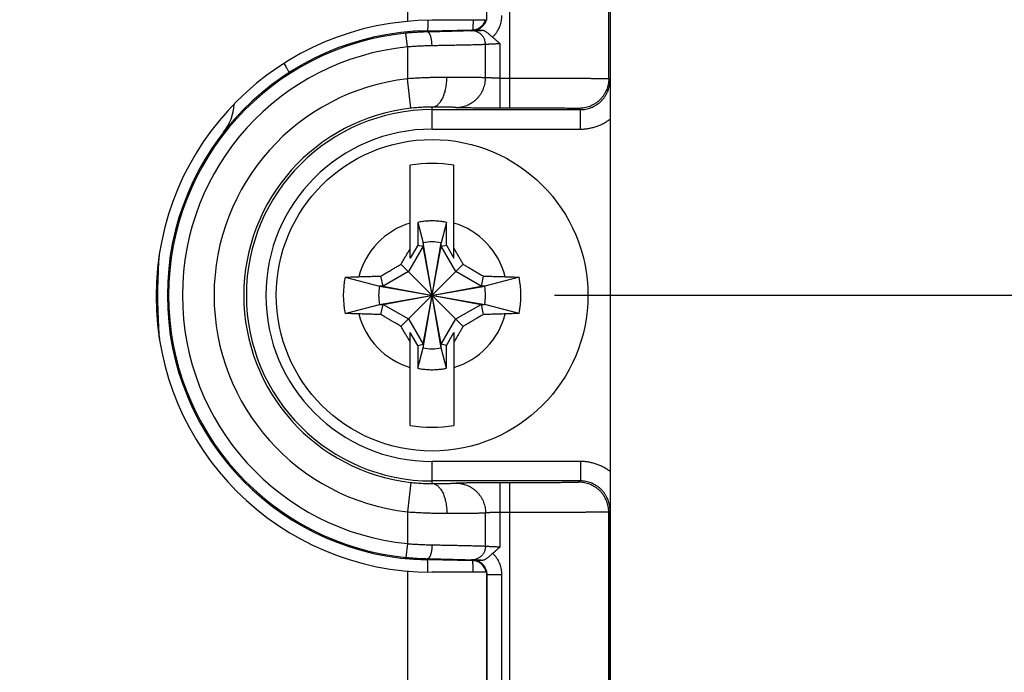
# Model space of a CAD drawing. Header units: inches. Extents: x 0 to 22, y 0 to 17.
# Tile 33 of 42: x 12.6 to 13.6, y 13.2 to 13.9. Entities that reach past the tile are written whole.
import ezdxf

# ---------------------------------------------------------------- set-up
doc = ezdxf.new("R2010")
doc.units = ezdxf.units.IN
doc.header["$LTSCALE"] = 1.21
doc.header["$MEASUREMENT"] = 0
doc.layers.get('0').update_dxf_attribs({"linetype": 'CONTINUOUS'})
doc.layers.add('DIMENSIONS', color=7, linetype='CONTINUOUS')
doc.styles.get("Standard").update_dxf_attribs({"font": 'txt', "width": 0.8})
doc.dimstyles.new('DIMSTYLE_1', dxfattribs={"dimtxt": 0.125, "dimasz": 0.18, "dimexe": 0.18, "dimexo": 0.0625, "dimgap": 0.09, "dimtad": 0, "dimtih": 1, "dimtoh": 1, "dimdec": 3, "dimzin": 4, "dimdsep": 46, "dimtxsty": 'STANDARD', "dimblk": '_FILLED', "dimblk1": '_FILLED', "dimblk2": '_FILLED', "dimcen": 0.09, "dimadec": 0, "dimazin": 0, "dimtp": 0.01, "dimtm": 0.01, "dimtfac": 1, "dimtdec": 3, "dimtofl": 0, "dimtmove": 0, "dimatfit": 3, "dimldrblk": '_FILLED', "dimfxl": 1, "dimtolj": 1, "dimtzin": 4, "dimarcsym": 0})

# ---------------------------------------------------------------- blocks, each defined once
blk = doc.blocks.new('_FILLED')
at = {"color": 0, "linetype": 'BYBLOCK'}
blk.add_solid([(0, 0), (-1, 0.1736), (-1, -0.1736)], dxfattribs=at)
blk = doc.blocks.new('*D7')
at = {"layer": 'DIMENSIONS', "color": 2, "linetype": 'CONTINUOUS'}
for p, q in [((13.90361, 14.35299), (13.90361, 14.71299)), ((13.19421, 14.35299), (14.02861, 14.35299)), ((13.09742, 13.61012), (14.02861, 13.61012)), ((13.90361, 13.61012), (13.90361, 13.25012))]:
    blk.add_line(p, q, dxfattribs=at)
at = {"layer": 'DIMENSIONS', "color": 2, "linetype": 'CONTINUOUS', "xscale": 0.18, "yscale": 0.18, "zscale": 0.18}
for p, rotation in [((13.90361, 14.35299), 270), ((13.90361, 13.61012), 90)]:
    blk.add_blockref('_FILLED', p, dxfattribs=dict(at, rotation=rotation))
at = {"layer": 'DIMENSIONS', "color": 2, "linetype": 'CONTINUOUS', "width": 0.8}
for s, p in [('[', (13.81611, 13.92886)), (']', (14.41611, 13.92886)), ('.743', (13.29111, 13.92886)), ('18.87', (13.91611, 13.92886))]:
    blk.add_text(s, height=0.125, dxfattribs=at).set_placement(p)
blk = doc.blocks.new('*D13')
at = {"layer": 'DIMENSIONS', "color": 2, "linetype": 'CONTINUOUS'}
for p, q in [((10.16261, 14.40987), (10.16261, 15.22962)), ((12.37125, 13.56486), (12.37125, 15.22962)), ((10.16261, 15.10462), (9.80261, 15.10462)), ((12.37125, 15.10462), (12.73125, 15.10462))]:
    blk.add_line(p, q, dxfattribs=at)
at = {"layer": 'DIMENSIONS', "color": 2, "linetype": 'CONTINUOUS', "xscale": 0.18, "yscale": 0.18, "zscale": 0.18}
blk.add_blockref('_FILLED', (10.16261, 15.10462), dxfattribs=at)
at = {"layer": 'DIMENSIONS', "color": 2, "linetype": 'CONTINUOUS', "xscale": 0.18, "yscale": 0.18, "zscale": 0.18, "rotation": 180}
blk.add_blockref('_FILLED', (12.37125, 15.10462), dxfattribs=at)
at = {"layer": 'DIMENSIONS', "color": 2, "linetype": 'CONTINUOUS', "width": 0.8}
for s, p in [('[', (11.30852, 15.04212)), (']', (11.80852, 15.04212)), ('2.209', (10.68352, 15.04212)), ('56.1', (11.40852, 15.04212))]:
    blk.add_text(s, height=0.125, dxfattribs=at).set_placement(p)

msp = doc.modelspace()

# ---------------------------------------------------------------- linework, layer by layer
at = {"color": 7, "linetype": 'CONTINUOUS'}
for p, q in [((13.05212, 13.79972), (13.05212, 14.35299)), ((13.15212, 13.82911), (13.15212, 14.25299)), ((12.94873, 14.12162), (12.94873, 13.887)), ((13.02873, 14.12162), (13.02873, 13.88812)), ((13.02873, 13.88812), (12.97373, 13.88812)), ((12.94861, 13.86115), (12.94722, 13.87508)), ((12.96894, 13.87758), (13.01387, 13.87837)), ((12.96896, 13.87638), (12.96894, 13.87758)), ((13.0144, 13.87785), (13.01387, 13.87837)), ((12.94861, 13.86115), (12.94861, 13.82899)), ((13.02761, 13.83005), (13.02761, 13.86361)), ((13.04242, 13.79972), (13.04242, 13.86433)), ((12.95202, 13.79919), (12.94861, 13.82899)), ((13.04242, 13.82972), (13.05212, 13.82972)), ((13.15212, 13.82911), (13.15344, 13.82779)), ((12.97361, 13.77811), (12.97361, 13.80036)), ((13.04242, 13.79972), (13.05212, 13.79972)), ((13.12212, 13.79911), (13.12344, 13.79779)), ((12.97361, 13.79779), (13.12344, 13.79779)), ((13.12344, 13.77811), (13.12344, 13.79779)), ((13.15361, 13.78832), (13.15361, 11.45232)), ((12.97361, 13.77811), (13.12344, 13.77811)), ((12.95156, 13.6478), (12.95156, 13.74157)), ((12.99566, 13.6478), (12.99566, 13.74157)), ((12.95906, 13.68388), (12.95906, 13.66079)), ((12.95906, 13.68388), (12.96446, 13.66332)), ((12.98816, 13.68388), (12.98277, 13.66332)), ((12.98816, 13.66079), (12.98816, 13.68388)), ((12.96446, 13.65966), (12.94968, 13.63406)), ((12.95906, 13.66079), (12.95156, 13.6478)), ((12.95906, 13.66079), (12.96446, 13.65966)), ((12.96446, 13.55693), (12.98277, 13.66332)), ((12.96446, 13.66332), (12.96446, 13.65966)), ((12.98277, 13.55693), (12.96446, 13.66332)), ((12.96446, 13.56059), (12.98277, 13.65966)), ((12.98277, 13.56059), (12.96446, 13.65966)), ((12.98277, 13.65966), (12.98277, 13.66332)), ((12.98277, 13.65966), (12.98816, 13.66079)), ((12.99754, 13.63406), (12.98277, 13.65966)), ((12.98816, 13.66079), (12.99566, 13.6478)), ((12.94221, 13.57873), (13.00501, 13.64152)), ((13.00501, 13.57873), (12.94221, 13.64152)), ((12.94968, 13.63406), (12.92408, 13.61928)), ((13.02314, 13.61928), (12.99754, 13.63406)), ((12.88572, 13.62838), (12.92042, 13.61928)), ((12.92408, 13.61928), (12.92191, 13.62954)), ((13.02531, 13.62954), (13.02314, 13.61928)), ((13.0615, 13.62838), (13.02681, 13.61928)), ((12.92042, 13.60097), (13.02681, 13.61928)), ((12.92408, 13.61928), (12.92042, 13.61928)), ((12.92042, 13.61928), (13.02681, 13.60097)), ((12.92408, 13.60097), (13.02314, 13.61928)), ((12.92408, 13.61928), (13.02314, 13.60097)), ((13.02681, 13.61928), (13.02314, 13.61928)), ((12.88572, 13.59186), (12.92042, 13.60097)), ((12.92042, 13.60097), (12.92408, 13.60097)), ((12.92191, 13.59071), (12.92408, 13.60097)), ((12.92408, 13.60097), (12.94968, 13.58619)), ((12.99754, 13.58619), (13.02314, 13.60097)), ((13.02314, 13.60097), (13.02681, 13.60097)), ((13.02314, 13.60097), (13.02531, 13.59071)), ((13.0615, 13.59186), (13.02681, 13.60097)), ((12.94968, 13.58619), (12.96446, 13.56059)), ((12.98277, 13.56059), (12.99754, 13.58619)), ((12.95156, 13.47867), (12.95156, 13.57244)), ((12.95906, 13.55945), (12.95156, 13.57244)), ((12.98816, 13.55945), (12.99566, 13.57244)), ((12.99566, 13.57244), (12.99566, 13.47867)), ((12.95906, 13.55945), (12.96446, 13.56059)), ((12.96446, 13.56059), (12.96446, 13.55693)), ((12.98816, 13.55945), (12.98277, 13.56059)), ((12.98277, 13.55693), (12.98277, 13.56059)), ((12.95906, 13.55945), (12.95906, 13.53637)), ((12.95906, 13.53637), (12.96446, 13.55693)), ((12.98816, 13.53637), (12.98277, 13.55693)), ((12.98816, 13.53637), (12.98816, 13.55945)), ((13.12344, 13.44214), (12.97361, 13.44214)), ((12.97361, 13.41989), (12.97361, 13.44214)), ((13.12344, 13.44214), (13.12344, 13.42245)), ((12.95202, 13.42106), (12.94861, 13.39125)), ((13.12344, 13.42245), (12.97361, 13.42245)), ((13.12344, 13.42245), (13.12212, 13.42113)), ((13.05212, 13.42053), (13.04242, 13.42053)), ((13.04242, 13.35592), (13.04242, 13.42053)), ((13.05212, 11.81972), (13.05212, 13.42053)), ((12.94861, 13.39125), (12.94861, 13.3591)), ((13.15344, 13.39245), (13.15212, 13.39113)), ((13.15212, 11.84911), (13.15212, 13.39113)), ((13.15361, 13.39245), (13.15344, 13.39245)), ((13.15344, 11.84741), (13.15344, 13.39245)), ((13.02761, 13.35663), (13.02761, 13.3902)), ((13.05212, 13.39053), (13.04242, 13.39053)), ((12.94861, 13.3591), (12.94722, 13.34517)), ((12.96896, 13.34387), (12.96894, 13.34266)), ((13.0143, 13.34187), (12.96894, 13.34266)), ((13.0143, 13.34187), (13.01483, 13.34239)), ((12.94873, 13.33124), (12.94873, 11.908)), ((13.02873, 13.33012), (12.97373, 13.33012)), ((13.02873, 13.33012), (13.02873, 11.90912)), ((13.02873, 13.32743), (13.02914, 13.32783)), ((13.02914, 13.32783), (13.04414, 13.32783)), ((13.02914, 11.91242), (13.02914, 13.32783)), ((13.04414, 11.91242), (13.04414, 13.32783))]:
    msp.add_line(p, q, dxfattribs=at)
msp.add_circle((12.97361, 13.61012), 0.15748, dxfattribs=at)
for centre, radius, start, end in [((12.97373, 13.60912), 0.279, 90, 270), ((13.01361, 13.89336), 0.015, 271, 339.54842), ((12.97361, 13.61012), 0.2675, 91, 269), ((12.97361, 13.61012), 0.26626, 95.68746, 264.31254), ((12.97361, 13.61012), 0.25227, 95.68746, 264.31254), ((12.97361, 13.61012), 0.22029, 96.51624, 263.48376), ((12.72361, 13.80584), 0.05, 321.94334, 357.07447), ((12.97361, 13.61012), 0.19029, 96.51624, 263.48376), ((12.97361, 13.61012), 0.18767, 90, 270), ((12.97361, 13.61012), 0.16799, 90, 270), ((12.97361, 13.61012), 0.13329, 80.47883, 99.52117), ((12.97361, 13.61012), 0.0763, 106.79596, 165.72554), ((12.97361, 13.61012), 0.0763, 14.27446, 73.20404), ((12.97361, 13.61012), 0.05398, 80.23635, 99.76365), ((12.97361, 13.61012), 0.08977, 168.26459, 191.73541), ((12.97361, 13.61012), 0.08977, 348.26459, 11.73541), ((12.97361, 13.61012), 0.05398, 170.23635, 189.76365), ((12.97361, 13.61012), 0.05398, 350.23635, 9.76365), ((12.97361, 13.61012), 0.0763, 194.27446, 253.20404), ((12.97361, 13.61012), 0.0763, 286.79596, 345.72554), ((12.97361, 13.61012), 0.05398, 260.23635, 279.76365), ((12.97361, 13.61012), 0.13329, 260.47883, 279.52117), ((13.01404, 13.32731), 0.01457, 11.14491, 89)]:
    msp.add_arc(centre, radius, start, end, dxfattribs=at)
for points, knots in [([(13.15361, 14.2392), (13.15361, 14.1891), (13.15361, 14.08891), (13.15361, 13.93863), (13.15361, 13.83844), (13.15361, 13.78834)], [0, 0, 0, 0, 0.333332, 0.66667, 1, 1, 1, 1]), ([(13.03474, 13.87103), (13.0354, 13.87165), (13.03666, 13.87297), (13.03837, 13.87509), (13.03988, 13.87736), (13.04118, 13.87975), (13.04225, 13.88225), (13.04309, 13.88484), (13.0437, 13.88748), (13.04406, 13.89015), (13.04414, 13.89195), (13.04414, 13.89284)], [0, 0, 0, 0, 0.111678, 0.223195, 0.334607, 0.445971, 0.557337, 0.668594, 0.779565, 0.890082, 1, 1, 1, 1]), ([(12.96929, 13.88808), (12.96929, 13.88777), (12.96929, 13.88672), (12.96927, 13.88504), (12.96925, 13.88313), (12.96921, 13.88149), (12.96918, 13.88012), (12.96913, 13.87908), (12.96909, 13.87826), (12.96901, 13.87789), (12.969, 13.87758), (12.96894, 13.87758)], [0, 0, 0, 0, 0.090164, 0.29743, 0.479744, 0.63599, 0.765213, 0.866636, 0.939672, 0.983979, 1, 1, 1, 1]), ([(13.0144, 13.87785), (13.01492, 13.87786), (13.01594, 13.87793), (13.01747, 13.87819), (13.01895, 13.87861), (13.02039, 13.87918), (13.02176, 13.87989), (13.02305, 13.88074), (13.02424, 13.88172), (13.02533, 13.88281), (13.0263, 13.88401), (13.02714, 13.8853), (13.02784, 13.88668), (13.02822, 13.88763), (13.02838, 13.88812)], [0, 0, 0, 0, 0.08343, 0.166859, 0.250277, 0.333658, 0.41697, 0.500222, 0.583447, 0.666683, 0.749954, 0.833267, 0.916616, 1, 1, 1, 1]), ([(13.01501, 13.88812), (13.01501, 13.88806), (13.015, 13.88727), (13.01499, 13.88584), (13.01496, 13.88392), (13.01493, 13.88229), (13.01489, 13.88092), (13.01484, 13.87988), (13.01481, 13.87906), (13.01473, 13.87871), (13.01472, 13.87844), (13.0147, 13.87841)], [0, 0, 0, 0, 0.019578, 0.244438, 0.442228, 0.611736, 0.751928, 0.861959, 0.941192, 0.98926, 1, 1, 1, 1]), ([(12.96896, 13.87638), (12.96755, 13.87635), (12.9647, 13.87627), (12.9604, 13.87608), (12.95605, 13.87582), (12.95165, 13.87549), (12.9487, 13.87522), (12.94722, 13.87508)], [0, 0, 0, 0, 0.194752, 0.392497, 0.592861, 0.795495, 1, 1, 1, 1]), ([(13.01354, 13.87761), (13.01323, 13.87759), (13.0125, 13.87754), (13.01123, 13.87748), (13.00962, 13.87742), (13.00768, 13.87734), (13.00542, 13.87727), (13.00286, 13.87719), (13.00002, 13.87711), (12.99689, 13.87702), (12.99351, 13.87693), (12.98988, 13.87684), (12.98603, 13.87675), (12.98198, 13.87665), (12.97776, 13.87656), (12.9734, 13.87647), (12.97046, 13.87641), (12.96896, 13.87638)], [0, 0, 0, 0, 0.020835, 0.049402, 0.085597, 0.129201, 0.179927, 0.237431, 0.301411, 0.371575, 0.447582, 0.529084, 0.615673, 0.706746, 0.801637, 0.899647, 1, 1, 1, 1]), ([(12.97358, 13.86238), (12.97357, 13.8629), (12.97353, 13.86394), (12.97342, 13.86548), (12.97326, 13.86698), (12.97305, 13.86842), (12.97279, 13.86979), (12.97249, 13.87106), (12.97214, 13.87223), (12.97176, 13.87328), (12.97135, 13.87419), (12.97092, 13.87495), (12.97046, 13.87556), (12.96998, 13.87602), (12.96948, 13.8763), (12.96913, 13.87637), (12.96896, 13.87638)], [0, 0, 0, 0, 0.101142, 0.201205, 0.299065, 0.393632, 0.483874, 0.568836, 0.647663, 0.719632, 0.78419, 0.841011, 0.890096, 0.931937, 0.967792, 1, 1, 1, 1]), ([(13.01354, 13.87761), (13.0137, 13.87762), (13.01411, 13.87764), (13.01483, 13.87768), (13.01576, 13.87771), (13.0169, 13.87775), (13.01824, 13.8778), (13.01975, 13.87784), (13.02142, 13.87788), (13.02258, 13.87791), (13.02318, 13.87793)], [0, 0, 0, 0, 0.051654, 0.125978, 0.22288, 0.341616, 0.480846, 0.638637, 0.812614, 1, 1, 1, 1]), ([(13.02761, 13.86361), (13.02761, 13.86414), (13.02755, 13.8652), (13.02728, 13.86676), (13.02684, 13.86829), (13.02623, 13.86976), (13.02546, 13.87114), (13.02454, 13.87243), (13.02348, 13.87361), (13.0223, 13.87466), (13.02101, 13.87557), (13.01963, 13.87632), (13.01817, 13.87691), (13.01666, 13.87733), (13.01511, 13.87758), (13.01406, 13.87762), (13.01354, 13.87761)], [0, 0, 0, 0, 0.071844, 0.143679, 0.215483, 0.287235, 0.358917, 0.430513, 0.502013, 0.573412, 0.64471, 0.71591, 0.787023, 0.858064, 0.929049, 1, 1, 1, 1]), ([(13.02318, 13.87793), (13.02226, 13.87792), (13.02037, 13.8779), (13.01744, 13.87787), (13.01543, 13.87786), (13.0144, 13.87785)], [0, 0, 0, 0, 0.314597, 0.647656, 1, 1, 1, 1]), ([(13.03474, 13.87103), (13.03446, 13.87124), (13.03389, 13.87171), (13.033, 13.87249), (13.03204, 13.87337), (13.03103, 13.87427), (13.02998, 13.87515), (13.02891, 13.87595), (13.02786, 13.87663), (13.02682, 13.87716), (13.02583, 13.87755), (13.02489, 13.87779), (13.02401, 13.87791), (13.02345, 13.87793), (13.02318, 13.87793)], [0, 0, 0, 0, 0.074618, 0.161718, 0.257314, 0.357276, 0.457963, 0.555158, 0.646448, 0.730793, 0.807681, 0.877965, 0.942095, 1, 1, 1, 1]), ([(13.03474, 13.87103), (13.03556, 13.8704), (13.03723, 13.86904), (13.03978, 13.86679), (13.04151, 13.86517), (13.04242, 13.86433)], [0, 0, 0, 0, 0.301622, 0.634695, 1, 1, 1, 1]), ([(12.97358, 13.86238), (12.97195, 13.86235), (12.96868, 13.86228), (12.96374, 13.8621), (12.95873, 13.86185), (12.95368, 13.86154), (12.9503, 13.86129), (12.94861, 13.86115)], [0, 0, 0, 0, 0.194801, 0.392957, 0.593721, 0.796338, 1, 1, 1, 1]), ([(13.02761, 13.86361), (13.02723, 13.86359), (13.02634, 13.86355), (13.02479, 13.86349), (13.02284, 13.86342), (13.02049, 13.86335), (13.01777, 13.86327), (13.01467, 13.86319), (13.01123, 13.86311), (13.00745, 13.86302), (13.00336, 13.86293), (12.99898, 13.86284), (12.99433, 13.86275), (12.98943, 13.86266), (12.98431, 13.86256), (12.979, 13.86247), (12.9754, 13.86241), (12.97358, 13.86238)], [0, 0, 0, 0, 0.020973, 0.049636, 0.085831, 0.12935, 0.179936, 0.237302, 0.301147, 0.37115, 0.446962, 0.528213, 0.614489, 0.705322, 0.800212, 0.89863, 1, 1, 1, 1]), ([(13.04242, 13.86433), (13.04188, 13.86431), (13.0408, 13.86427), (13.0392, 13.86421), (13.03763, 13.86415), (13.03613, 13.86409), (13.03469, 13.86403), (13.03335, 13.86397), (13.03212, 13.86391), (13.03101, 13.86385), (13.03003, 13.8638), (13.0292, 13.86375), (13.02852, 13.8637), (13.02801, 13.86366), (13.02772, 13.86363), (13.02761, 13.86361)], [0, 0, 0, 0, 0.109764, 0.218243, 0.32416, 0.42627, 0.523347, 0.614215, 0.697803, 0.773159, 0.839456, 0.89591, 0.941827, 0.976655, 1, 1, 1, 1]), ([(12.82387, 13.84445), (12.8239, 13.8444), (12.82435, 13.84368), (12.82515, 13.84237), (12.82624, 13.84058), (12.82715, 13.83905), (12.82792, 13.83777), (12.82847, 13.83677), (12.82893, 13.836), (12.82907, 13.83562), (12.82926, 13.83533), (12.82921, 13.8353)], [0, 0, 0, 0, 0.01528, 0.239259, 0.436546, 0.605812, 0.745923, 0.855944, 0.935161, 0.983115, 1, 1, 1, 1]), ([(12.98861, 13.83036), (12.98707, 13.83036), (12.98394, 13.83036), (12.97917, 13.83031), (12.97428, 13.83022), (12.96927, 13.83008), (12.96418, 13.82989), (12.95903, 13.82964), (12.95383, 13.82935), (12.95035, 13.82912), (12.94861, 13.82899)], [0, 0, 0, 0, 0.115497, 0.234735, 0.357212, 0.482421, 0.609841, 0.73894, 0.869177, 1, 1, 1, 1]), ([(12.97361, 13.80036), (12.97407, 13.80037), (12.97501, 13.80047), (12.97639, 13.80088), (12.97774, 13.80154), (12.97906, 13.80244), (12.98032, 13.80358), (12.98152, 13.80494), (12.98266, 13.80652), (12.98372, 13.80829), (12.9847, 13.81025), (12.98558, 13.81238), (12.98636, 13.81466), (12.98703, 13.81707), (12.98759, 13.81959), (12.98804, 13.8222), (12.98836, 13.82488), (12.98856, 13.82761), (12.98861, 13.82944), (12.98861, 13.83036)], [0, 0, 0, 0, 0.038222, 0.077486, 0.118627, 0.162311, 0.209021, 0.259058, 0.312568, 0.369561, 0.429941, 0.493519, 0.560036, 0.629171, 0.700553, 0.773775, 0.848399, 0.923966, 1, 1, 1, 1]), ([(13.02761, 13.83005), (13.02726, 13.83006), (13.02644, 13.83008), (13.02503, 13.83011), (13.02326, 13.83014), (13.02115, 13.83016), (13.0187, 13.83019), (13.01591, 13.83022), (13.01282, 13.83024), (13.00942, 13.83026), (13.00574, 13.83029), (13.0018, 13.83031), (12.9976, 13.83033), (12.99318, 13.83034), (12.99016, 13.83035), (12.98861, 13.83036)], [0, 0, 0, 0, 0.026865, 0.063063, 0.108425, 0.16274, 0.225756, 0.297182, 0.376683, 0.463884, 0.558376, 0.65972, 0.767446, 0.881055, 1, 1, 1, 1]), ([(12.99798, 13.80005), (12.9989, 13.80005), (13.00072, 13.80014), (13.00343, 13.80053), (13.0061, 13.80116), (13.00869, 13.80205), (13.0112, 13.80317), (13.01359, 13.80452), (13.01585, 13.80609), (13.01796, 13.80786), (13.01989, 13.80983), (13.02164, 13.81196), (13.02319, 13.81425), (13.02453, 13.81667), (13.02564, 13.81921), (13.02651, 13.82184), (13.02714, 13.82453), (13.02752, 13.82728), (13.02761, 13.82913), (13.02761, 13.83005)], [0, 0, 0, 0, 0.05843, 0.116881, 0.175365, 0.233894, 0.292474, 0.351114, 0.409818, 0.468589, 0.527427, 0.586333, 0.645302, 0.704328, 0.763404, 0.822521, 0.881667, 0.94083, 1, 1, 1, 1]), ([(13.04242, 13.82972), (13.04188, 13.82972), (13.0408, 13.82972), (13.0392, 13.82973), (13.03764, 13.82974), (13.03613, 13.82975), (13.0347, 13.82977), (13.03336, 13.8298), (13.03212, 13.82982), (13.03101, 13.82985), (13.03003, 13.82989), (13.0292, 13.82992), (13.02852, 13.82996), (13.02801, 13.83), (13.02772, 13.83003), (13.02761, 13.83005)], [0, 0, 0, 0, 0.109786, 0.218244, 0.324105, 0.426129, 0.523124, 0.613957, 0.697564, 0.77297, 0.839293, 0.895756, 0.941695, 0.976575, 1, 1, 1, 1]), ([(13.05212, 13.82972), (13.05439, 13.82972), (13.05891, 13.82972), (13.06566, 13.82971), (13.07234, 13.82971), (13.07894, 13.8297), (13.08541, 13.82968), (13.09172, 13.82967), (13.09785, 13.82965), (13.10377, 13.82963), (13.10945, 13.82961), (13.11486, 13.82958), (13.11998, 13.82956), (13.12479, 13.82953), (13.12926, 13.8295), (13.13338, 13.82946), (13.13713, 13.82943), (13.14049, 13.82939), (13.14344, 13.82936), (13.14597, 13.82932), (13.14807, 13.82928), (13.14972, 13.82923), (13.15094, 13.82923), (13.15166, 13.82913), (13.15204, 13.82917), (13.15212, 13.82911)], [0, 0, 0, 0, 0.067913, 0.13553, 0.202517, 0.268553, 0.333337, 0.396573, 0.457971, 0.517245, 0.574114, 0.628311, 0.679589, 0.727732, 0.772534, 0.813799, 0.851336, 0.884962, 0.914518, 0.939864, 0.96088, 0.977469, 0.989552, 0.99707, 1, 1, 1, 1]), ([(13.15212, 13.82911), (13.15212, 13.82819), (13.15203, 13.82634), (13.15165, 13.82359), (13.15102, 13.82089), (13.15013, 13.81826), (13.14901, 13.81572), (13.14766, 13.8133), (13.14609, 13.81101), (13.14432, 13.80887), (13.14236, 13.80691), (13.14022, 13.80514), (13.13794, 13.80357), (13.13551, 13.80222), (13.13297, 13.8011), (13.13034, 13.80022), (13.12764, 13.79958), (13.12489, 13.7992), (13.12305, 13.79911), (13.12212, 13.79911)], [0, 0, 0, 0, 0.058822, 0.117645, 0.176468, 0.235292, 0.294116, 0.35294, 0.411764, 0.470588, 0.529413, 0.588237, 0.647061, 0.705886, 0.764709, 0.823533, 0.882356, 0.941178, 1, 1, 1, 1]), ([(13.12344, 13.79779), (13.12437, 13.79779), (13.12622, 13.79788), (13.12896, 13.79826), (13.13167, 13.7989), (13.1343, 13.79978), (13.13684, 13.8009), (13.13926, 13.80225), (13.14155, 13.80382), (13.14369, 13.80559), (13.14565, 13.80756), (13.14742, 13.80969), (13.14899, 13.81198), (13.15034, 13.81441), (13.15146, 13.81694), (13.15234, 13.81957), (13.15297, 13.82227), (13.15336, 13.82502), (13.15344, 13.82687), (13.15344, 13.82779)], [0, 0, 0, 0, 0.058843, 0.117684, 0.176523, 0.235359, 0.294194, 0.353028, 0.411861, 0.470692, 0.529524, 0.588356, 0.647187, 0.706014, 0.764831, 0.823636, 0.882427, 0.941212, 1, 1, 1, 1]), ([(13.15344, 13.82779), (13.15345, 13.826), (13.15348, 13.82253), (13.15351, 13.81751), (13.15354, 13.81284), (13.15356, 13.80852), (13.15358, 13.80454), (13.15359, 13.80088), (13.1536, 13.7975), (13.15361, 13.79432), (13.15361, 13.79129), (13.15361, 13.78932), (13.15361, 13.78834)], [0, 0, 0, 0, 0.136574, 0.263572, 0.382019, 0.491484, 0.592096, 0.684493, 0.769802, 0.849714, 0.925935, 1, 1, 1, 1]), ([(12.97361, 13.80036), (12.97265, 13.80036), (12.97069, 13.80036), (12.9677, 13.8003), (12.96461, 13.80019), (12.96146, 13.80003), (12.9583, 13.7998), (12.95514, 13.79953), (12.95305, 13.79931), (12.95202, 13.79919)], [0, 0, 0, 0, 0.133017, 0.27189, 0.415181, 0.561306, 0.708582, 0.855347, 1, 1, 1, 1]), ([(12.99798, 13.80005), (12.99772, 13.80006), (12.99709, 13.80009), (12.99598, 13.80012), (12.99456, 13.80015), (12.99284, 13.80019), (12.99082, 13.80022), (12.98852, 13.80024), (12.98596, 13.80027), (12.98316, 13.8003), (12.98015, 13.80032), (12.97694, 13.80034), (12.97474, 13.80035), (12.97361, 13.80036)], [0, 0, 0, 0, 0.032401, 0.077855, 0.136166, 0.207057, 0.290083, 0.384598, 0.48989, 0.605109, 0.729252, 0.861274, 1, 1, 1, 1]), ([(12.99798, 13.80005), (12.99823, 13.80004), (12.99882, 13.80001), (12.99986, 13.79998), (13.00119, 13.79995), (13.00282, 13.79992), (13.00471, 13.7999), (13.00687, 13.79987), (13.00927, 13.79985), (13.0119, 13.79982), (13.01474, 13.7998), (13.01777, 13.79978), (13.02097, 13.79977), (13.02433, 13.79975), (13.02781, 13.79974), (13.03139, 13.79973), (13.03504, 13.79972), (13.03872, 13.79972), (13.04119, 13.79972), (13.04242, 13.79972)], [0, 0, 0, 0, 0.016576, 0.039983, 0.070104, 0.106729, 0.149519, 0.198114, 0.252238, 0.311565, 0.375682, 0.444093, 0.51629, 0.591858, 0.670358, 0.75117, 0.833557, 0.916754, 1, 1, 1, 1]), ([(13.05212, 13.79972), (13.05383, 13.79972), (13.05726, 13.79972), (13.06239, 13.79971), (13.06748, 13.7997), (13.07251, 13.79969), (13.07744, 13.79968), (13.08223, 13.79966), (13.08684, 13.79964), (13.09126, 13.79962), (13.09547, 13.79959), (13.09943, 13.79956), (13.10313, 13.79953), (13.10655, 13.79949), (13.10966, 13.79946), (13.11245, 13.79942), (13.11491, 13.79938), (13.11702, 13.79934), (13.11878, 13.7993), (13.12014, 13.79925), (13.12116, 13.79923), (13.12174, 13.79914), (13.12206, 13.79917), (13.12212, 13.79911)], [0, 0, 0, 0, 0.073289, 0.146711, 0.219711, 0.291743, 0.362281, 0.430807, 0.496858, 0.56011, 0.620259, 0.676994, 0.729981, 0.778891, 0.823424, 0.863381, 0.898578, 0.928803, 0.953848, 0.973555, 0.98781, 0.996591, 1, 1, 1, 1]), ([(13.12344, 13.77811), (13.12479, 13.77811), (13.12749, 13.77822), (13.13152, 13.77871), (13.1355, 13.77954), (13.1394, 13.78068), (13.14319, 13.78214), (13.14685, 13.78391), (13.15034, 13.78595), (13.15255, 13.7875), (13.15361, 13.78832)], [0, 0, 0, 0, 0.124834, 0.250074, 0.375369, 0.500501, 0.62569, 0.750921, 0.875799, 1, 1, 1, 1]), ([(12.98816, 13.68388), (12.98656, 13.68419), (12.98335, 13.68472), (12.97849, 13.6852), (12.97361, 13.68536), (12.96873, 13.6852), (12.96387, 13.68472), (12.96066, 13.68419), (12.95906, 13.68388)], [0, 0, 0, 0, 0.16666, 0.33333, 0.5, 0.66667, 0.83334, 1, 1, 1, 1]), ([(12.69772, 13.65015), (12.69734, 13.64502), (12.69656, 13.63168), (12.69626, 13.61833), (12.69626, 13.61011)], [0, 0, 0, 0, 0.384789, 1, 1, 1, 1]), ([(12.94221, 13.64152), (12.94283, 13.64257), (12.94406, 13.64468), (12.94591, 13.64783), (12.94777, 13.65099), (12.94965, 13.65418), (12.95092, 13.65632), (12.95156, 13.6574)], [0, 0, 0, 0, 0.198735, 0.396521, 0.594746, 0.795157, 1, 1, 1, 1]), ([(12.99566, 13.6574), (12.9963, 13.65632), (12.99757, 13.65418), (12.99946, 13.65099), (13.00131, 13.64783), (13.00316, 13.64468), (13.00439, 13.64257), (13.00501, 13.64152)], [0, 0, 0, 0, 0.204841, 0.405252, 0.603477, 0.801264, 1, 1, 1, 1]), ([(12.92191, 13.62954), (12.9231, 13.63025), (12.92544, 13.63164), (12.92889, 13.63369), (12.93226, 13.63568), (12.93558, 13.63763), (12.93889, 13.63958), (12.94111, 13.64087), (12.94221, 13.64152)], [0, 0, 0, 0, 0.176225, 0.345656, 0.510851, 0.673958, 0.836571, 1, 1, 1, 1]), ([(13.00501, 13.64152), (13.00613, 13.64087), (13.00836, 13.63956), (13.01169, 13.63761), (13.01502, 13.63564), (13.01838, 13.63366), (13.02182, 13.63162), (13.02413, 13.63024), (13.02531, 13.62954)], [0, 0, 0, 0, 0.164881, 0.32848, 0.492028, 0.657043, 0.825566, 1, 1, 1, 1]), ([(12.88572, 13.62838), (12.88724, 13.62845), (12.89031, 13.62859), (12.89496, 13.62878), (12.89809, 13.62888), (12.89967, 13.62893)], [0, 0, 0, 0, 0.326993, 0.660414, 1, 1, 1, 1]), ([(12.89967, 13.62893), (12.9018, 13.629), (12.90586, 13.62913), (12.91169, 13.62929), (12.91697, 13.62943), (12.92032, 13.6295), (12.92191, 13.62954)], [0, 0, 0, 0, 0.286948, 0.548398, 0.785609, 1, 1, 1, 1]), ([(13.02531, 13.62954), (13.02688, 13.6295), (13.03021, 13.62943), (13.03548, 13.62929), (13.04132, 13.62913), (13.04541, 13.629), (13.04755, 13.62893)], [0, 0, 0, 0, 0.212434, 0.448771, 0.710766, 1, 1, 1, 1]), ([(13.04755, 13.62893), (13.04913, 13.62888), (13.05226, 13.62878), (13.05691, 13.62859), (13.05998, 13.62845), (13.0615, 13.62838)], [0, 0, 0, 0, 0.339586, 0.673007, 1, 1, 1, 1]), ([(12.69626, 13.61011), (12.69626, 13.60185), (12.69659, 13.58716), (12.6975, 13.57249), (12.69804, 13.56608)], [0, 0, 0, 0, 0.562306, 1, 1, 1, 1]), ([(12.89967, 13.59131), (12.89809, 13.59136), (12.89496, 13.59147), (12.89031, 13.59165), (12.88724, 13.59179), (12.88572, 13.59186)], [0, 0, 0, 0, 0.339586, 0.673007, 1, 1, 1, 1]), ([(12.92191, 13.59071), (12.92034, 13.59074), (12.91701, 13.59082), (12.91174, 13.59095), (12.9059, 13.59111), (12.90181, 13.59124), (12.89967, 13.59131)], [0, 0, 0, 0, 0.212434, 0.448771, 0.710766, 1, 1, 1, 1]), ([(12.94221, 13.57873), (12.9411, 13.57938), (12.93887, 13.58068), (12.93553, 13.58264), (12.9322, 13.5846), (12.92884, 13.58659), (12.92541, 13.58863), (12.92309, 13.59), (12.92191, 13.59071)], [0, 0, 0, 0, 0.164883, 0.328483, 0.492032, 0.657047, 0.825568, 1, 1, 1, 1]), ([(13.02531, 13.59071), (13.02412, 13.59), (13.02179, 13.58861), (13.01833, 13.58656), (13.01497, 13.58457), (13.01164, 13.58261), (13.00833, 13.58067), (13.00612, 13.57937), (13.00501, 13.57873)], [0, 0, 0, 0, 0.176227, 0.345659, 0.510854, 0.673961, 0.836573, 1, 1, 1, 1]), ([(13.04755, 13.59131), (13.04543, 13.59124), (13.04136, 13.59112), (13.03554, 13.59095), (13.03025, 13.59082), (13.0269, 13.59074), (13.02531, 13.59071)], [0, 0, 0, 0, 0.286948, 0.548398, 0.785609, 1, 1, 1, 1]), ([(13.0615, 13.59186), (13.05998, 13.59179), (13.05691, 13.59165), (13.05226, 13.59147), (13.04913, 13.59136), (13.04755, 13.59131)], [0, 0, 0, 0, 0.326993, 0.660414, 1, 1, 1, 1]), ([(12.95156, 13.56284), (12.95092, 13.56393), (12.94965, 13.56607), (12.94777, 13.56926), (12.94591, 13.57242), (12.94406, 13.57557), (12.94283, 13.57767), (12.94221, 13.57873)], [0, 0, 0, 0, 0.204841, 0.405252, 0.603477, 0.801264, 1, 1, 1, 1]), ([(13.00501, 13.57873), (13.00439, 13.57767), (13.00316, 13.57557), (13.00131, 13.57242), (12.99946, 13.56926), (12.99757, 13.56607), (12.9963, 13.56393), (12.99566, 13.56284)], [0, 0, 0, 0, 0.198736, 0.396523, 0.594748, 0.795159, 1, 1, 1, 1]), ([(12.95906, 13.53637), (12.96066, 13.53605), (12.96387, 13.53552), (12.96873, 13.53505), (12.97361, 13.53489), (12.97849, 13.53505), (12.98335, 13.53552), (12.98656, 13.53605), (12.98816, 13.53637)], [0, 0, 0, 0, 0.16666, 0.33333, 0.5, 0.66667, 0.83334, 1, 1, 1, 1]), ([(13.15361, 13.43193), (13.15254, 13.43274), (13.15034, 13.43429), (13.14684, 13.43634), (13.14319, 13.43811), (13.1394, 13.43956), (13.1355, 13.44071), (13.13152, 13.44153), (13.12749, 13.44203), (13.12479, 13.44214), (13.12344, 13.44214)], [0, 0, 0, 0, 0.124345, 0.249302, 0.374524, 0.49967, 0.624758, 0.750013, 0.875213, 1, 1, 1, 1]), ([(12.95202, 13.42106), (12.95305, 13.42094), (12.95514, 13.42072), (12.95829, 13.42044), (12.96146, 13.42022), (12.96461, 13.42005), (12.9677, 13.41994), (12.97069, 13.41988), (12.97265, 13.41988), (12.97361, 13.41989)], [0, 0, 0, 0, 0.14462, 0.291373, 0.438652, 0.58479, 0.728096, 0.866981, 1, 1, 1, 1]), ([(13.12212, 13.42113), (13.12206, 13.42108), (13.12174, 13.42111), (13.12116, 13.42101), (13.12014, 13.421), (13.11878, 13.42094), (13.11702, 13.42091), (13.11491, 13.42086), (13.11245, 13.42083), (13.10966, 13.42079), (13.10655, 13.42075), (13.10313, 13.42072), (13.09943, 13.42069), (13.09547, 13.42066), (13.09126, 13.42063), (13.08684, 13.42061), (13.08223, 13.42058), (13.07744, 13.42057), (13.07251, 13.42055), (13.06748, 13.42054), (13.06239, 13.42053), (13.05726, 13.42053), (13.05383, 13.42053), (13.05212, 13.42053)], [0, 0, 0, 0, 0.003409, 0.01219, 0.026445, 0.046152, 0.071197, 0.101422, 0.136619, 0.176576, 0.221109, 0.270019, 0.323006, 0.379741, 0.43989, 0.503142, 0.569193, 0.637719, 0.708257, 0.780289, 0.853289, 0.926711, 1, 1, 1, 1]), ([(13.15212, 13.39113), (13.15212, 13.39206), (13.15203, 13.3939), (13.15165, 13.39665), (13.15102, 13.39935), (13.15013, 13.40198), (13.14901, 13.40452), (13.14766, 13.40695), (13.14609, 13.40924), (13.14432, 13.41137), (13.14236, 13.41333), (13.14022, 13.41511), (13.13794, 13.41667), (13.13551, 13.41802), (13.13297, 13.41914), (13.13034, 13.42003), (13.12764, 13.42066), (13.12489, 13.42105), (13.12305, 13.42113), (13.12212, 13.42113)], [0, 0, 0, 0, 0.058822, 0.117645, 0.176468, 0.235292, 0.294116, 0.35294, 0.411764, 0.470588, 0.529413, 0.588237, 0.647061, 0.705886, 0.764709, 0.823533, 0.882356, 0.941178, 1, 1, 1, 1]), ([(13.15344, 13.39245), (13.15344, 13.39338), (13.15336, 13.39522), (13.15297, 13.39797), (13.15234, 13.40067), (13.15146, 13.4033), (13.15034, 13.40584), (13.14899, 13.40826), (13.14742, 13.41055), (13.14565, 13.41269), (13.14369, 13.41465), (13.14155, 13.41643), (13.13926, 13.41799), (13.13684, 13.41934), (13.1343, 13.42047), (13.13167, 13.42135), (13.12896, 13.42198), (13.12622, 13.42237), (13.12437, 13.42245), (13.12344, 13.42245)], [0, 0, 0, 0, 0.058788, 0.117573, 0.176365, 0.23517, 0.293987, 0.352814, 0.411645, 0.470477, 0.529308, 0.58814, 0.646973, 0.705806, 0.764641, 0.823478, 0.882316, 0.941157, 1, 1, 1, 1]), ([(12.97361, 13.41989), (12.97474, 13.41989), (12.97694, 13.4199), (12.98015, 13.41992), (12.98317, 13.41995), (12.98597, 13.41997), (12.98853, 13.42), (12.99082, 13.42003), (12.99284, 13.42006), (12.99457, 13.42009), (12.99598, 13.42012), (12.99709, 13.42016), (12.99772, 13.42018), (12.99798, 13.4202)], [0, 0, 0, 0, 0.138742, 0.27079, 0.394963, 0.510209, 0.615518, 0.710035, 0.79305, 0.863926, 0.92221, 0.967639, 1, 1, 1, 1]), ([(12.97361, 13.41989), (12.97407, 13.41988), (12.97501, 13.41978), (12.97639, 13.41937), (12.97774, 13.41871), (12.97906, 13.4178), (12.98032, 13.41666), (12.98152, 13.4153), (12.98266, 13.41373), (12.98372, 13.41195), (12.9847, 13.40999), (12.98558, 13.40787), (12.98636, 13.40559), (12.98703, 13.40318), (12.98759, 13.40066), (12.98804, 13.39804), (12.98836, 13.39536), (12.98856, 13.39264), (12.98861, 13.39081), (12.98861, 13.38989)], [0, 0, 0, 0, 0.038222, 0.077488, 0.118629, 0.162315, 0.209027, 0.259066, 0.312576, 0.36957, 0.429951, 0.493529, 0.560046, 0.629179, 0.700561, 0.773781, 0.848404, 0.923968, 1, 1, 1, 1]), ([(13.04242, 13.42053), (13.04119, 13.42053), (13.03872, 13.42052), (13.03504, 13.42052), (13.03139, 13.42051), (13.02781, 13.4205), (13.02433, 13.42049), (13.02098, 13.42048), (13.01777, 13.42046), (13.01474, 13.42044), (13.0119, 13.42042), (13.00927, 13.4204), (13.00687, 13.42037), (13.00471, 13.42035), (13.00282, 13.42032), (13.00119, 13.42029), (12.99986, 13.42026), (12.99882, 13.42023), (12.99823, 13.42021), (12.99798, 13.4202)], [0, 0, 0, 0, 0.083242, 0.166435, 0.248819, 0.329628, 0.408125, 0.483689, 0.555883, 0.624292, 0.688408, 0.747734, 0.801856, 0.85045, 0.893237, 0.929862, 0.959987, 0.983401, 1, 1, 1, 1]), ([(12.99798, 13.4202), (12.9989, 13.42019), (13.00072, 13.42011), (13.00343, 13.41972), (13.0061, 13.41908), (13.00869, 13.4182), (13.0112, 13.41707), (13.01359, 13.41572), (13.01585, 13.41415), (13.01796, 13.41238), (13.01989, 13.41042), (13.02164, 13.40829), (13.02319, 13.406), (13.02453, 13.40357), (13.02564, 13.40104), (13.02651, 13.39841), (13.02714, 13.39571), (13.02752, 13.39297), (13.02761, 13.39112), (13.02761, 13.3902)], [0, 0, 0, 0, 0.058421, 0.116865, 0.175345, 0.233871, 0.292451, 0.351091, 0.409796, 0.468569, 0.52741, 0.586318, 0.64529, 0.704319, 0.763398, 0.822516, 0.881664, 0.940829, 1, 1, 1, 1]), ([(12.94861, 13.39125), (12.95035, 13.39113), (12.95383, 13.3909), (12.95903, 13.3906), (12.96418, 13.39036), (12.96927, 13.39017), (12.97428, 13.39003), (12.97917, 13.38993), (12.98394, 13.38989), (12.98707, 13.38988), (12.98861, 13.38989)], [0, 0, 0, 0, 0.130823, 0.261059, 0.390157, 0.517577, 0.642786, 0.765265, 0.884503, 1, 1, 1, 1]), ([(13.15212, 13.39113), (13.15204, 13.39108), (13.15166, 13.39111), (13.15094, 13.39102), (13.14972, 13.39101), (13.14807, 13.39096), (13.14597, 13.39093), (13.14344, 13.39089), (13.14049, 13.39085), (13.13713, 13.39082), (13.13338, 13.39078), (13.12926, 13.39075), (13.12479, 13.39072), (13.11998, 13.39069), (13.11486, 13.39066), (13.10945, 13.39064), (13.10377, 13.39061), (13.09785, 13.39059), (13.09172, 13.39058), (13.08541, 13.39056), (13.07894, 13.39055), (13.07234, 13.39054), (13.06566, 13.39053), (13.05891, 13.39053), (13.05439, 13.39053), (13.05212, 13.39053)], [0, 0, 0, 0, 0.00293, 0.010448, 0.022531, 0.03912, 0.060136, 0.085482, 0.115038, 0.148664, 0.186201, 0.227466, 0.272268, 0.320411, 0.371689, 0.425886, 0.482755, 0.542029, 0.603427, 0.666663, 0.731447, 0.797483, 0.86447, 0.932087, 1, 1, 1, 1]), ([(12.98861, 13.38989), (12.99016, 13.38989), (12.99318, 13.3899), (12.99761, 13.38992), (13.0018, 13.38994), (13.00575, 13.38996), (13.00943, 13.38998), (13.01282, 13.39), (13.01592, 13.39003), (13.0187, 13.39005), (13.02115, 13.39008), (13.02327, 13.39011), (13.02503, 13.39013), (13.02644, 13.39016), (13.02726, 13.39018), (13.02761, 13.3902)], [0, 0, 0, 0, 0.118963, 0.232584, 0.340319, 0.44167, 0.536169, 0.623376, 0.702884, 0.774314, 0.837329, 0.891634, 0.936979, 0.973155, 1, 1, 1, 1]), ([(13.04242, 13.39053), (13.04188, 13.39053), (13.0408, 13.39053), (13.0392, 13.39052), (13.03764, 13.39051), (13.03613, 13.39049), (13.0347, 13.39047), (13.03336, 13.39045), (13.03212, 13.39042), (13.03101, 13.39039), (13.03003, 13.39036), (13.0292, 13.39032), (13.02852, 13.39028), (13.02801, 13.39025), (13.02772, 13.39021), (13.02761, 13.3902)], [0, 0, 0, 0, 0.109787, 0.218246, 0.324106, 0.426131, 0.523125, 0.613957, 0.697564, 0.772971, 0.839293, 0.895756, 0.941696, 0.976575, 1, 1, 1, 1]), ([(12.94861, 13.3591), (12.9503, 13.35896), (12.95368, 13.35871), (12.95873, 13.35839), (12.96374, 13.35815), (12.96868, 13.35797), (12.97195, 13.35789), (12.97358, 13.35787)], [0, 0, 0, 0, 0.203667, 0.40628, 0.607043, 0.805203, 1, 1, 1, 1]), ([(12.97358, 13.35787), (12.97357, 13.35735), (12.97353, 13.35631), (12.97342, 13.35477), (12.97326, 13.35327), (12.97305, 13.35182), (12.97279, 13.35046), (12.97249, 13.34918), (12.97214, 13.34801), (12.97176, 13.34697), (12.97135, 13.34606), (12.97092, 13.34529), (12.97046, 13.34468), (12.96998, 13.34423), (12.96948, 13.34394), (12.96913, 13.34387), (12.96896, 13.34387)], [0, 0, 0, 0, 0.101136, 0.201194, 0.29905, 0.393614, 0.483854, 0.568814, 0.647642, 0.719613, 0.784174, 0.840999, 0.890087, 0.931932, 0.967791, 1, 1, 1, 1]), ([(12.97358, 13.35787), (12.9754, 13.35784), (12.979, 13.35777), (12.9843, 13.35768), (12.98942, 13.35759), (12.99432, 13.35749), (12.99897, 13.3574), (13.00336, 13.35731), (13.00745, 13.35722), (13.01123, 13.35714), (13.01468, 13.35705), (13.01777, 13.35697), (13.0205, 13.3569), (13.02285, 13.35683), (13.0248, 13.35676), (13.02634, 13.3567), (13.02723, 13.35665), (13.02761, 13.35663)], [0, 0, 0, 0, 0.101345, 0.199692, 0.29451, 0.385299, 0.47158, 0.552895, 0.628804, 0.698903, 0.762821, 0.820218, 0.870787, 0.914261, 0.950409, 0.979039, 1, 1, 1, 1]), ([(13.02761, 13.35663), (13.02761, 13.3561), (13.02755, 13.35505), (13.02728, 13.35348), (13.02684, 13.35195), (13.02623, 13.35049), (13.02546, 13.3491), (13.02454, 13.34781), (13.02348, 13.34663), (13.0223, 13.34559), (13.02101, 13.34468), (13.01963, 13.34392), (13.01817, 13.34333), (13.01666, 13.34291), (13.01511, 13.34267), (13.01406, 13.34263), (13.01354, 13.34263)], [0, 0, 0, 0, 0.071845, 0.143681, 0.215485, 0.287238, 0.35892, 0.430517, 0.502017, 0.573417, 0.644714, 0.715914, 0.787026, 0.858066, 0.92905, 1, 1, 1, 1]), ([(13.02761, 13.35663), (13.02772, 13.35662), (13.02801, 13.35659), (13.02852, 13.35654), (13.0292, 13.3565), (13.03003, 13.35645), (13.03101, 13.35639), (13.03212, 13.35634), (13.03335, 13.35628), (13.03469, 13.35622), (13.03613, 13.35615), (13.03763, 13.35609), (13.0392, 13.35603), (13.0408, 13.35597), (13.04188, 13.35594), (13.04242, 13.35592)], [0, 0, 0, 0, 0.023342, 0.058146, 0.103997, 0.160379, 0.226672, 0.302106, 0.385781, 0.47669, 0.57377, 0.67587, 0.781776, 0.890243, 1, 1, 1, 1]), ([(13.04242, 13.35592), (13.04153, 13.35509), (13.03982, 13.3535), (13.03732, 13.35128), (13.03568, 13.34994), (13.03488, 13.34932)], [0, 0, 0, 0, 0.364579, 0.697623, 1, 1, 1, 1]), ([(12.94722, 13.34517), (12.9487, 13.34502), (12.95164, 13.34475), (12.95604, 13.34442), (12.9604, 13.34416), (12.9647, 13.34398), (12.96755, 13.3439), (12.96896, 13.34387)], [0, 0, 0, 0, 0.20441, 0.406989, 0.607353, 0.805153, 1, 1, 1, 1]), ([(12.96896, 13.34387), (12.97045, 13.34384), (12.97338, 13.34378), (12.97773, 13.34369), (12.98194, 13.34359), (12.986, 13.3435), (12.98986, 13.34341), (12.99349, 13.34331), (12.99689, 13.34323), (13.00001, 13.34314), (13.00286, 13.34306), (13.00543, 13.34298), (13.00769, 13.3429), (13.00963, 13.34283), (13.01123, 13.34276), (13.0125, 13.3427), (13.01323, 13.34266), (13.01354, 13.34263)], [0, 0, 0, 0, 0.099844, 0.197565, 0.292375, 0.383537, 0.47033, 0.552096, 0.628273, 0.698502, 0.76254, 0.82016, 0.870986, 0.914616, 0.950772, 0.979256, 1, 1, 1, 1]), ([(12.96936, 13.33016), (12.96936, 13.33052), (12.96936, 13.33175), (12.96934, 13.33375), (12.96931, 13.33605), (12.96927, 13.33801), (12.96923, 13.33965), (12.96916, 13.3409), (12.96912, 13.34188), (12.96904, 13.34227), (12.96902, 13.34251)], [0, 0, 0, 0, 0.087093, 0.298923, 0.485226, 0.644858, 0.776844, 0.880388, 0.954889, 1, 1, 1, 1]), ([(13.02333, 13.34231), (13.02272, 13.34233), (13.02154, 13.34236), (13.01984, 13.3424), (13.0183, 13.34245), (13.01695, 13.34249), (13.01579, 13.34253), (13.01484, 13.34257), (13.01412, 13.3426), (13.01371, 13.34262), (13.01354, 13.34263)], [0, 0, 0, 0, 0.187557, 0.361664, 0.519576, 0.658857, 0.777592, 0.874404, 0.948575, 1, 1, 1, 1]), ([(13.0151, 13.33012), (13.0151, 13.33024), (13.01509, 13.33122), (13.01508, 13.33298), (13.01505, 13.33528), (13.01501, 13.33724), (13.01496, 13.33887), (13.01491, 13.34011), (13.01485, 13.34107), (13.01479, 13.34147), (13.01476, 13.3417)], [0, 0, 0, 0, 0.029756, 0.255475, 0.454138, 0.624227, 0.764425, 0.87396, 0.952491, 1, 1, 1, 1]), ([(13.02895, 13.33016), (13.0289, 13.33045), (13.02875, 13.33127), (13.02837, 13.3326), (13.02775, 13.3341), (13.02698, 13.33552), (13.02605, 13.33684), (13.02499, 13.33805), (13.02379, 13.33914), (13.02248, 13.34009), (13.02108, 13.3409), (13.01959, 13.34154), (13.01804, 13.34201), (13.01644, 13.3423), (13.01537, 13.34238), (13.01483, 13.34239)], [0, 0, 0, 0, 0.044013, 0.12373, 0.203395, 0.282982, 0.362504, 0.442024, 0.521597, 0.60125, 0.680973, 0.760721, 0.840477, 0.920236, 1, 1, 1, 1]), ([(13.01483, 13.34239), (13.01583, 13.34238), (13.01777, 13.34237), (13.0206, 13.34234), (13.02244, 13.34232), (13.02333, 13.34231)], [0, 0, 0, 0, 0.351859, 0.684877, 1, 1, 1, 1]), ([(13.02333, 13.34231), (13.0236, 13.34231), (13.02415, 13.34233), (13.02503, 13.34245), (13.02596, 13.3427), (13.02695, 13.34309), (13.02799, 13.34364), (13.02904, 13.34432), (13.03011, 13.34513), (13.03116, 13.34603), (13.03218, 13.34695), (13.03314, 13.34784), (13.03403, 13.34863), (13.0346, 13.34911), (13.03487, 13.34932)], [0, 0, 0, 0, 0.057285, 0.120816, 0.190578, 0.267096, 0.35129, 0.442678, 0.540231, 0.641448, 0.741975, 0.838068, 0.925444, 1, 1, 1, 1]), ([(13.04414, 13.32783), (13.04414, 13.32871), (13.04406, 13.33047), (13.0437, 13.33311), (13.04311, 13.33571), (13.04228, 13.33826), (13.04122, 13.34073), (13.03994, 13.34309), (13.03845, 13.34533), (13.03677, 13.34742), (13.03553, 13.34871), (13.03488, 13.34932)], [0, 0, 0, 0, 0.109828, 0.220266, 0.331192, 0.44246, 0.553915, 0.665434, 0.77698, 0.888515, 1, 1, 1, 1]), ([(13.02914, 13.32783), (13.02914, 13.32837), (13.0291, 13.32915), (13.02899, 13.32992), (13.02895, 13.33016)], [0, 0, 0, 0, 0.690617, 1, 1, 1, 1])]:
    msp.add_open_spline(points, degree=3, knots=knots, dxfattribs=at)
for points in [[(12.69625, 13.63783), (12.69625, 13.62859), (12.69626, 13.61935), (12.69626, 13.61011)], [(12.69626, 13.61011), (12.69626, 13.60014), (12.69626, 13.59017), (12.69626, 13.5802)], [(12.96902, 13.34251), (12.96902, 13.34258), (12.96901, 13.34266), (12.96898, 13.34269)], [(13.01476, 13.3417), (13.01475, 13.34177), (13.01474, 13.34184), (13.0147, 13.34187)]]:
    msp.add_open_spline(points, degree=3, dxfattribs=at)

# ---------------------------------------------------------------- dimensions: what is measured, and where the dimension line sits
at = {"layer": 'DIMENSIONS', "color": 2, "linetype": 'CONTINUOUS'}
dim = msp.add_linear_dim(base=(12.37125, 15.10462), p1=(10.16261, 14.40987), p2=(12.37125, 13.56486), dimstyle='DIMSTYLE_1', dxfattribs=at)
dim.commit()
dim.dimension.update_dxf_attribs({"geometry": '*D13', "text_midpoint": (11.29602, 15.10462), "dimtype": 160})
dim = msp.add_linear_dim(base=(13.90361, 13.61012), p1=(13.19421, 14.35299), p2=(13.09742, 13.61012), angle=270, dimstyle='DIMSTYLE_1', dxfattribs=at)
dim.commit()
dim.dimension.update_dxf_attribs({"geometry": '*D7', "text_midpoint": (13.90361, 13.99136), "dimtype": 160})

doc.saveas('drawing.dxf')
